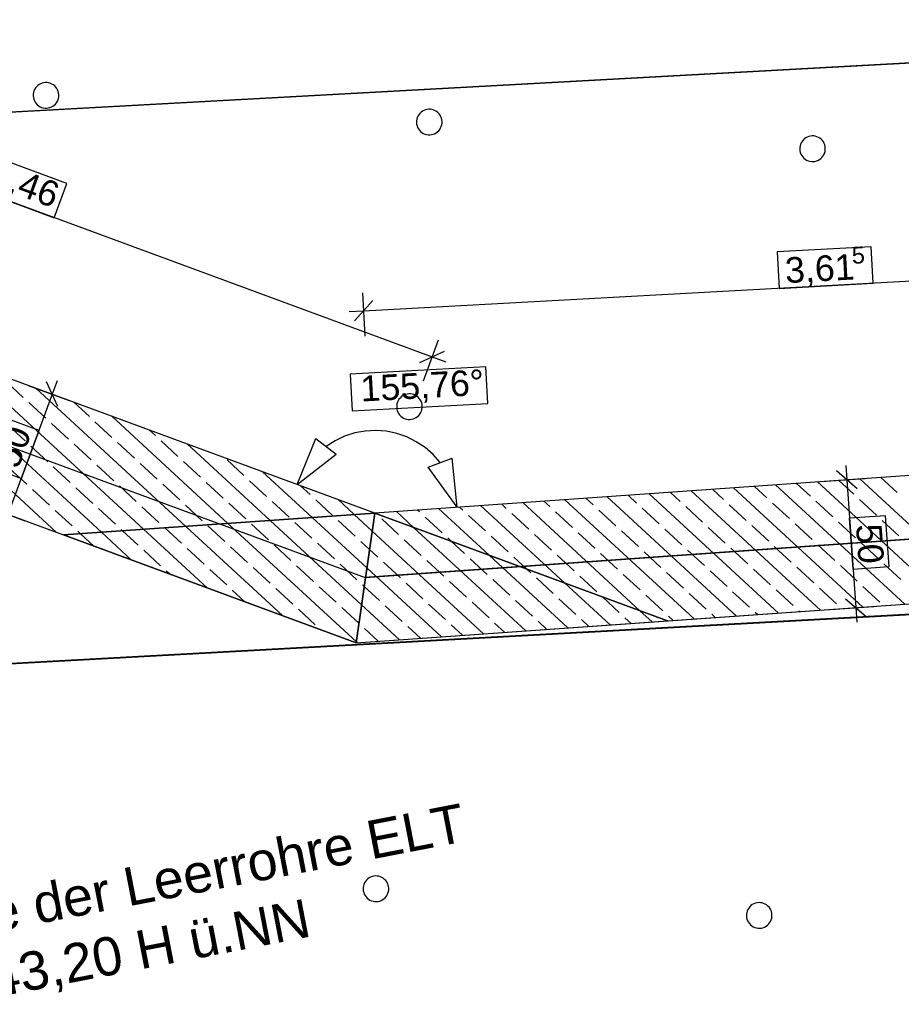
# Model space of a CAD drawing. Extents: x -779 to 790, y -208 to 633.
# Tile 195 of 232: x 237 to 305, y 108 to 185. Entities that reach past the tile are written whole.
import ezdxf
from ezdxf.lldxf.tags import DXFTag

# ---------------------------------------------------------------- set-up
doc = ezdxf.new("R2010")
doc.units = 0
doc.layers.get('0').update_dxf_attribs({"lineweight": 25})
for name, color, linetype, lineweight, true_color in [('01AFU Allgemein Bemaßung-A07F5V4RWF', 7, 'Continuous', 25, 0x848484), ('02 Raster Bemaßung', 7, 'Continuous', 25, 0x848484), ('02 Raster Gebäude-A07F5V4QWF', 7, 'Continuous', 25, 0x848484), ('20 Fundament-A07F5V4OWF', 7, 'Continuous', 25, 0x848484), ('20 Magerbeton Bohrungen', 7, 'Continuous', 25, 0x848484), ('ELT Leerrohre', 1, 'Continuous', 35, 0xff0000)]:
    doc.layers.add(name, color=color, linetype=linetype, lineweight=lineweight, true_color=true_color)
doc.layers.add('02 Raster Gebäude-A07F5V53WF', color=7, linetype='Continuous', lineweight=13)
doc.styles.get("Standard").update_dxf_attribs({"font": 'arial.ttf'})
tags = doc.linetypes.add('Raster-A07F5V4TWF', pattern=[0.2, 0.1, -0.05, 0, -0.05]).pattern_tags.tags
tags[10:11] = [DXFTag(74, 4), DXFTag(75, 0), DXFTag(340, '0'), DXFTag(46, 1.0), DXFTag(50, 0.0), DXFTag(44, 0.0), DXFTag(45, 0.0)]
tags[8:9] = [DXFTag(74, 4), DXFTag(75, 0), DXFTag(340, '0'), DXFTag(46, 1.0), DXFTag(50, 0.0), DXFTag(44, 0.0), DXFTag(45, 0.0)]
tags[6:7] = [DXFTag(74, 4), DXFTag(75, 0), DXFTag(340, '0'), DXFTag(46, 1.0), DXFTag(50, 0.0), DXFTag(44, 0.0), DXFTag(45, 0.0)]
tags[4:5] = [DXFTag(74, 4), DXFTag(75, 0), DXFTag(340, '0'), DXFTag(46, 1.0), DXFTag(50, 0.0), DXFTag(44, 0.0), DXFTag(45, 0.0)]
tags = doc.linetypes.add('Raster-A07F5V57WF', pattern=[0.2, 0.1, -0.05, 0, -0.05]).pattern_tags.tags
tags[10:11] = [DXFTag(74, 4), DXFTag(75, 0), DXFTag(340, '0'), DXFTag(46, 1.0), DXFTag(50, 0.0), DXFTag(44, 0.0), DXFTag(45, 0.0)]
tags[8:9] = [DXFTag(74, 4), DXFTag(75, 0), DXFTag(340, '0'), DXFTag(46, 1.0), DXFTag(50, 0.0), DXFTag(44, 0.0), DXFTag(45, 0.0)]
tags[6:7] = [DXFTag(74, 4), DXFTag(75, 0), DXFTag(340, '0'), DXFTag(46, 1.0), DXFTag(50, 0.0), DXFTag(44, 0.0), DXFTag(45, 0.0)]
tags[4:5] = [DXFTag(74, 4), DXFTag(75, 0), DXFTag(340, '0'), DXFTag(46, 1.0), DXFTag(50, 0.0), DXFTag(44, 0.0), DXFTag(45, 0.0)]
tags = doc.linetypes.add('Strichpunkt', pattern=[1, 0.5, -0.25, 0, -0.25]).pattern_tags.tags
tags[10:11] = [DXFTag(74, 4), DXFTag(75, 0), DXFTag(340, '0'), DXFTag(46, 1.0), DXFTag(50, 0.0), DXFTag(44, 0.0), DXFTag(45, 0.0)]
tags[8:9] = [DXFTag(74, 4), DXFTag(75, 0), DXFTag(340, '0'), DXFTag(46, 1.0), DXFTag(50, 0.0), DXFTag(44, 0.0), DXFTag(45, 0.0)]
tags[6:7] = [DXFTag(74, 4), DXFTag(75, 0), DXFTag(340, '0'), DXFTag(46, 1.0), DXFTag(50, 0.0), DXFTag(44, 0.0), DXFTag(45, 0.0)]
tags[4:5] = [DXFTag(74, 4), DXFTag(75, 0), DXFTag(340, '0'), DXFTag(46, 1.0), DXFTag(50, 0.0), DXFTag(44, 0.0), DXFTag(45, 0.0)]
tags = doc.linetypes.add('Wipeout_Contour-A07F5V4SWF', pattern=[1, 0, -1]).pattern_tags.tags
tags[6:7] = [DXFTag(74, 4), DXFTag(75, 0), DXFTag(340, '0'), DXFTag(46, 1.0), DXFTag(50, 0.0), DXFTag(44, 0.0), DXFTag(45, 0.0)]
tags[4:5] = [DXFTag(74, 4), DXFTag(75, 0), DXFTag(340, '0'), DXFTag(46, 1.0), DXFTag(50, 0.0), DXFTag(44, 0.0), DXFTag(45, 0.0)]

# ---------------------------------------------------------------- blocks, each defined once
blk = doc.blocks.new('Referenz-A07F5V4VWF', base_point=(-401.415, -176.34))
at = {"color": 0, "linetype": 'ByBlock', "lineweight": -2, "ltscale": 12.5}
for p, q in [((264.275, 146.621), (199.316, 170.538)), ((264.275, 146.621), (204.949, 168.464)), ((196.148, 161.046), (262.835, 136.494)), ((201.494, 159.078), (239.972, 144.912)), ((336.442, 151.699), (264.275, 146.621)), ((312.138, 149.989), (264.275, 146.621)), ((264.275, 146.621), (239.972, 144.912)), ((239.972, 144.912), (264.275, 146.621)), ((262.835, 136.494), (264.275, 146.621)), ((264.275, 146.621), (262.835, 136.494)), ((264.275, 146.621), (287.138, 138.204)), ((287.138, 138.204), (264.275, 146.621)), ((239.972, 144.912), (262.835, 136.494)), ((262.835, 136.494), (335.001, 141.571)), ((287.138, 138.204), (335.001, 141.571)), ((262.835, 136.494), (287.138, 138.204))]:
    blk.add_line(p, q, dxfattribs=at)
at = {"layer": '01AFU Allgemein Bemaßung-A07F5V4RWF', "color": 0, "lineweight": -2}
for p, q in [((203.809, 182.742), (268.768, 158.826)), ((263.411, 162.418), (335.639, 166.37)), ((263.52, 160.421), (263.334, 163.822)), ((264.119, 163.208), (262.703, 161.628)), ((262.287, 162.356), (263.411, 162.418)), ((268.077, 156.949), (269.254, 160.146)), ((267.805, 158.381), (269.731, 159.271)), ((268.768, 158.826), (269.824, 158.437)), ((239.533, 154.931), (238.644, 156.857)), ((239.477, 156.95), (239.089, 155.894)), ((237.211, 156.585), (240.408, 155.408)), ((239.089, 155.894), (235.633, 146.509)), ((301.942, 148.519), (300.34, 149.911)), ((301.062, 150.337), (301.141, 149.215)), ((299.145, 149.075), (302.544, 149.314)), ((301.141, 149.215), (301.843, 139.238)), ((233.756, 147.2), (236.953, 146.023)), ((301.042, 139.934), (302.644, 138.543)), ((299.847, 139.098), (303.246, 139.337)), ((301.843, 139.238), (301.922, 138.116))]:
    blk.add_line(p, q, dxfattribs=at)
at = {"layer": '01AFU Allgemein Bemaßung-A07F5V4RWF', "color": 0, "linetype": 'Wipeout_Contour-A07F5V4SWF', "lineweight": -2, "ltscale": 1.625}
for p, q in [((240.238, 172.345), (234.294, 174.533)), ((239.251, 169.663), (240.238, 172.345)), ((233.307, 171.852), (239.251, 169.663)), ((303.048, 167.42), (295.692, 167.017)), ((295.692, 167.017), (295.848, 164.164)), ((303.204, 164.567), (303.048, 167.42)), ((295.848, 164.164), (303.204, 164.567)), ((238.076, 153.063), (235.395, 154.05)), ((236.699, 149.321), (238.076, 153.063)), ((234.017, 150.308), (236.699, 149.321)), ((304.174, 146.414), (301.323, 146.213)), ((301.323, 146.213), (301.603, 142.236)), ((304.454, 142.437), (304.174, 146.414)), ((301.603, 142.236), (304.454, 142.437))]:
    blk.add_line(p, q, dxfattribs=at)
at = {"layer": '02 Raster Bemaßung', "color": 0, "linetype": 'Wipeout_Contour-A07F5V4SWF', "lineweight": -2, "ltscale": 1.625}
for p, q in [((272.941, 158.04), (262.364, 157.461)), ((273.098, 155.187), (272.941, 158.04)), ((262.364, 157.461), (262.52, 154.608)), ((262.52, 154.608), (273.098, 155.187))]:
    blk.add_line(p, q, dxfattribs=at)
at = {"layer": '02 Raster Bemaßung', "color": 0, "lineweight": -2}
for p, q in [((263.529, 153.023), (262.714, 152.875)), ((264.356, 153.066), (263.529, 153.023)), ((265.182, 153.003), (264.356, 153.066)), ((265.993, 152.833), (265.182, 153.003)), ((258.226, 148.848), (259.677, 152.43)), ((259.677, 152.43), (261.273, 151.225)), ((261.174, 152.272), (260.475, 151.828)), ((261.925, 152.623), (261.174, 152.272)), ((262.714, 152.875), (261.925, 152.623)), ((266.776, 152.562), (265.993, 152.833)), ((267.517, 152.192), (266.776, 152.562)), ((268.205, 151.73), (267.517, 152.192)), ((268.828, 151.183), (268.205, 151.73)), ((258.226, 148.848), (261.273, 151.225)), ((268.441, 150.206), (270.31, 150.918)), ((269.376, 150.562), (268.828, 151.183)), ((270.704, 147.074), (270.31, 150.918)), ((270.704, 147.074), (268.441, 150.206))]:
    blk.add_line(p, q, dxfattribs=at)
at = {"layer": '02 Raster Gebäude-A07F5V4QWF', "color": 0, "linetype": 'Raster-A07F5V4TWF', "lineweight": -2, "ltscale": 187.5}
for p, q in [((451.144, 189.676), (-78.952, 160.671)), ((448.25, 146.453), (-76.602, 117.734))]:
    blk.add_line(p, q, dxfattribs=at)
at = {"layer": '02 Raster Gebäude-A07F5V4QWF', "color": 0, "linetype": 'Strichpunkt', "lineweight": -2, "ltscale": 0.405}
for p, q in [((263.555, 141.558), (196.205, 166.354)), ((335.721, 146.635), (263.555, 141.558))]:
    blk.add_line(p, q, dxfattribs=at)
at = {"layer": '20 Fundament-A07F5V4OWF', "color": 0, "lineweight": -2}
for p, q in [((264.275, 146.621), (204.949, 168.464)), ((239.395, 145.124), (220.156, 162.865)), ((242.94, 145.12), (226.05, 160.695)), ((201.494, 159.078), (239.972, 144.912)), ((246.229, 145.352), (231.944, 158.525)), ((236.832, 155.65), (235.508, 156.871)), ((249.519, 145.583), (237.838, 156.355)), ((238.596, 154.023), (237.273, 155.243)), ((241.988, 154.16), (240.785, 155.27)), ((243.753, 152.533), (242.429, 153.754)), ((252.809, 145.815), (243.732, 154.185)), ((236.969, 152.258), (235.646, 153.479)), ((240.361, 152.396), (239.038, 153.616)), ((247.144, 152.671), (246.679, 153.1)), ((248.909, 151.043), (247.586, 152.264)), ((238.734, 150.631), (237.41, 151.852)), ((242.126, 150.769), (240.802, 151.989)), ((245.517, 150.906), (244.194, 152.126)), ((256.099, 146.046), (249.626, 152.015)), ((254.065, 149.554), (252.742, 150.774)), ((237.107, 148.867), (235.783, 150.087)), ((240.498, 149.004), (239.175, 150.224)), ((243.89, 149.141), (242.567, 150.362)), ((247.282, 149.279), (245.958, 150.499)), ((250.674, 149.416), (249.35, 150.637)), ((312.138, 149.989), (264.275, 146.621)), ((255.83, 147.926), (254.507, 149.147)), ((259.389, 146.278), (255.52, 149.845)), ((301.688, 148.086), (300.511, 149.171)), ((312.258, 139.971), (302.156, 149.286)), ((305.079, 148.223), (303.801, 149.402)), ((238.871, 147.239), (237.548, 148.46)), ((242.263, 147.377), (240.94, 148.597)), ((245.655, 147.514), (244.331, 148.735)), ((249.046, 147.652), (247.723, 148.872)), ((252.438, 147.789), (251.115, 149.009)), ((259.222, 148.064), (258.467, 148.76)), ((291.512, 147.673), (290.642, 148.476)), ((302.388, 139.277), (292.286, 148.592)), ((294.904, 147.811), (293.931, 148.708)), ((305.678, 139.508), (295.576, 148.824)), ((298.296, 147.948), (297.221, 148.939)), ((308.968, 139.74), (298.866, 149.055)), ((260.986, 146.437), (259.663, 147.657)), ((262.678, 146.509), (261.414, 147.675)), ((289.229, 138.351), (279.127, 147.666)), ((281.337, 147.261), (280.772, 147.782)), ((292.519, 138.582), (282.417, 147.898)), ((284.729, 147.399), (284.062, 148.013)), ((295.809, 138.814), (285.707, 148.129)), ((288.121, 147.536), (287.352, 148.245)), ((299.099, 139.045), (288.997, 148.361)), ((303.452, 146.458), (302.129, 147.679)), ((240.636, 145.612), (239.312, 146.833)), ((244.028, 145.75), (242.704, 146.97)), ((247.419, 145.887), (246.096, 147.107)), ((250.811, 146.024), (249.488, 147.245)), ((254.203, 146.162), (252.879, 147.382)), ((257.595, 146.299), (256.271, 147.52)), ((267.77, 146.712), (267.613, 146.856)), ((273.203, 143.334), (269.258, 146.972)), ((271.162, 146.849), (270.903, 147.088)), ((279.097, 141.164), (272.548, 147.203)), ((274.553, 146.986), (274.193, 147.319)), ((284.991, 138.994), (275.837, 147.435)), ((277.945, 147.124), (277.482, 147.551)), ((283.102, 145.634), (281.778, 146.854)), ((286.493, 145.771), (285.17, 146.992)), ((289.885, 145.909), (288.562, 147.129)), ((293.277, 146.046), (291.953, 147.267)), ((296.669, 146.184), (295.345, 147.404)), ((300.06, 146.321), (298.737, 147.541)), ((263.665, 142.334), (259.389, 146.278)), ((264.076, 145.22), (262.678, 146.509)), ((264.361, 146.59), (264.323, 146.625)), ((264.378, 146.574), (264.361, 146.59)), ((266.143, 144.947), (264.819, 146.167)), ((267.309, 145.504), (265.968, 146.741)), ((269.535, 145.084), (268.211, 146.305)), ((272.926, 145.222), (271.603, 146.442)), ((276.318, 145.359), (274.995, 146.58)), ((279.71, 145.497), (278.386, 146.717)), ((244.584, 145.236), (244.469, 145.343)), ((251.183, 140.784), (246.229, 145.352)), ((247.874, 145.468), (247.86, 145.48)), ((249.184, 144.26), (247.874, 145.468)), ((257.077, 138.614), (249.519, 145.583)), ((252.576, 144.397), (251.252, 145.618)), ((262.844, 136.561), (252.809, 145.815)), ((255.967, 144.535), (254.644, 145.755)), ((263.255, 139.447), (256.099, 146.046)), ((259.359, 144.672), (258.036, 145.892)), ((262.751, 144.81), (261.428, 146.03)), ((276.07, 137.425), (267.309, 145.504)), ((288.258, 144.144), (286.935, 145.365)), ((291.65, 144.282), (290.326, 145.502)), ((295.042, 144.419), (293.718, 145.639)), ((298.433, 144.556), (297.11, 145.777)), ((301.825, 144.694), (300.502, 145.914)), ((305.217, 144.831), (303.893, 146.052)), ((262.835, 136.494), (239.972, 144.912)), ((241.295, 145.005), (241.077, 145.205)), ((242.342, 144.039), (241.295, 145.005)), ((245.289, 142.954), (242.94, 145.12)), ((245.792, 144.122), (244.584, 145.236)), ((272.78, 137.194), (264.076, 145.22)), ((267.907, 143.32), (266.584, 144.54)), ((270.256, 144.419), (269.976, 144.678)), ((274.691, 143.595), (273.367, 144.815)), ((278.083, 143.732), (276.759, 144.952)), ((281.474, 143.869), (280.151, 145.09)), ((284.866, 144.007), (283.543, 145.227)), ((250.948, 142.633), (249.625, 143.853)), ((254.34, 142.77), (253.017, 143.99)), ((257.732, 142.908), (256.409, 144.128)), ((261.124, 143.045), (259.8, 144.265)), ((263.87, 143.777), (263.192, 144.403)), ((264.516, 143.182), (263.87, 143.777)), ((271.299, 143.457), (270.256, 144.419)), ((293.414, 142.654), (292.091, 143.875)), ((296.806, 142.792), (295.483, 144.012)), ((300.198, 142.929), (298.874, 144.15)), ((303.59, 143.067), (302.266, 144.287)), ((247.557, 142.495), (246.233, 143.716)), ((273.064, 141.83), (271.74, 143.05)), ((279.36, 137.657), (273.203, 143.334)), ((276.15, 142.249), (275.132, 143.188)), ((279.847, 142.105), (278.524, 143.325)), ((283.239, 142.242), (281.916, 143.463)), ((286.631, 142.38), (285.307, 143.6)), ((290.023, 142.517), (288.699, 143.737)), ((252.713, 141.006), (251.39, 142.226)), ((256.105, 141.143), (254.781, 142.363)), ((259.497, 141.28), (258.173, 142.501)), ((262.888, 141.418), (261.565, 142.638)), ((269.491, 136.962), (263.665, 142.334)), ((266.28, 141.555), (264.957, 142.776)), ((269.672, 141.693), (268.348, 142.913)), ((276.455, 141.967), (276.15, 142.249)), ((295.179, 141.027), (293.855, 142.248)), ((298.571, 141.165), (297.247, 142.385)), ((301.962, 141.302), (300.639, 142.523)), ((305.354, 141.44), (304.031, 142.66)), ((248.236, 141.869), (247.998, 142.088)), ((262.835, 136.494), (335.001, 141.571)), ((278.22, 140.34), (276.897, 141.561)), ((281.612, 140.478), (280.288, 141.698)), ((285.004, 140.615), (283.68, 141.835)), ((288.395, 140.752), (287.072, 141.973)), ((291.787, 140.89), (290.464, 142.11)), ((257.869, 139.516), (256.546, 140.736)), ((261.261, 139.653), (259.938, 140.874)), ((263.46, 140.891), (263.33, 141.011)), ((264.653, 139.791), (263.46, 140.891)), ((268.045, 139.928), (266.721, 141.148)), ((271.437, 140.065), (270.113, 141.286)), ((274.828, 140.203), (273.505, 141.423)), ((282.65, 137.888), (279.097, 141.164)), ((300.335, 139.538), (299.012, 140.758)), ((303.727, 139.675), (302.404, 140.895)), ((254.13, 139.699), (253.154, 140.599)), ((279.985, 138.713), (278.661, 139.933)), ((283.376, 138.85), (282.053, 140.071)), ((286.768, 138.988), (285.445, 140.208)), ((290.16, 139.125), (288.837, 140.346)), ((293.552, 139.263), (292.228, 140.483)), ((296.944, 139.4), (295.62, 140.62)), ((263.026, 138.026), (261.702, 139.246)), ((266.201, 136.731), (263.255, 139.447)), ((266.418, 138.163), (265.094, 139.384)), ((269.809, 138.301), (268.486, 139.521)), ((273.201, 138.438), (271.878, 139.659)), ((276.593, 138.576), (275.269, 139.796)), ((259.634, 137.889), (258.311, 139.109)), ((284.295, 138.004), (283.818, 138.444)), ((285.939, 138.12), (284.991, 138.994)), ((287.584, 138.235), (287.209, 138.581)), ((290.874, 138.467), (290.601, 138.718)), ((294.164, 138.698), (293.993, 138.856)), ((297.454, 138.93), (297.385, 138.993)), ((264.556, 136.615), (263.467, 137.619)), ((267.846, 136.847), (266.859, 137.757)), ((271.135, 137.078), (270.251, 137.894)), ((274.425, 137.309), (273.642, 138.031)), ((277.715, 137.541), (277.034, 138.169)), ((281.005, 137.772), (280.426, 138.306)), ((262.911, 136.499), (262.844, 136.561))]:
    blk.add_line(p, q, dxfattribs=at)
at = {"layer": '20 Magerbeton Bohrungen', "color": 0, "lineweight": -2}
for p, q in [((237.868, 179.911), (237.785, 179.809)), ((237.962, 180.001), (237.868, 179.911)), ((238.068, 180.078), (237.962, 180.001)), ((238.183, 180.141), (238.068, 180.078)), ((238.305, 180.188), (238.183, 180.141)), ((238.432, 180.219), (238.305, 180.188)), ((238.562, 180.232), (238.432, 180.219)), ((238.693, 180.229), (238.562, 180.232)), ((238.822, 180.209), (238.693, 180.229)), ((238.948, 180.172), (238.822, 180.209)), ((239.067, 180.119), (238.948, 180.172)), ((239.179, 180.051), (239.067, 180.119)), ((239.281, 179.968), (239.179, 180.051)), ((239.371, 179.874), (239.281, 179.968)), ((237.607, 179.323), (237.604, 179.193)), ((237.604, 179.193), (237.617, 179.062)), ((237.627, 179.453), (237.607, 179.323)), ((237.664, 179.578), (237.627, 179.453)), ((237.717, 179.698), (237.664, 179.578)), ((237.785, 179.809), (237.717, 179.698)), ((239.448, 179.768), (239.371, 179.874)), ((239.511, 179.653), (239.448, 179.768)), ((239.558, 179.531), (239.511, 179.653)), ((239.588, 179.404), (239.558, 179.531)), ((239.579, 179.014), (239.599, 179.143)), ((239.602, 179.274), (239.588, 179.404)), ((239.599, 179.143), (239.602, 179.274)), ((237.617, 179.062), (237.648, 178.935)), ((237.648, 178.935), (237.695, 178.813)), ((237.695, 178.813), (237.758, 178.698)), ((237.758, 178.698), (237.835, 178.593)), ((237.835, 178.593), (237.925, 178.498)), ((237.925, 178.498), (238.027, 178.416)), ((238.027, 178.416), (238.138, 178.347)), ((239.023, 178.325), (239.138, 178.388)), ((239.138, 178.388), (239.243, 178.465)), ((239.243, 178.465), (239.338, 178.555)), ((239.338, 178.555), (239.42, 178.657)), ((239.42, 178.657), (239.488, 178.768)), ((239.488, 178.768), (239.542, 178.888)), ((239.542, 178.888), (239.579, 179.014)), ((238.138, 178.347), (238.258, 178.294)), ((238.258, 178.294), (238.383, 178.257)), ((238.383, 178.257), (238.513, 178.237)), ((238.513, 178.237), (238.643, 178.234)), ((238.643, 178.234), (238.773, 178.248)), ((238.773, 178.248), (238.901, 178.278)), ((238.901, 178.278), (239.023, 178.325)), ((267.649, 177.615), (267.596, 177.495)), ((267.717, 177.726), (267.649, 177.615)), ((267.799, 177.828), (267.717, 177.726)), ((267.894, 177.918), (267.799, 177.828)), ((268, 177.995), (267.894, 177.918)), ((268.115, 178.058), (268, 177.995)), ((268.237, 178.105), (268.115, 178.058)), ((268.364, 178.136), (268.237, 178.105)), ((268.494, 178.15), (268.364, 178.136)), ((268.625, 178.146), (268.494, 178.15)), ((268.754, 178.126), (268.625, 178.146)), ((268.879, 178.089), (268.754, 178.126)), ((268.999, 178.036), (268.879, 178.089)), ((269.111, 177.968), (268.999, 178.036)), ((269.212, 177.885), (269.111, 177.968)), ((269.302, 177.791), (269.212, 177.885)), ((269.38, 177.685), (269.302, 177.791)), ((269.442, 177.57), (269.38, 177.685)), ((267.538, 177.24), (267.535, 177.11)), ((267.535, 177.11), (267.549, 176.98)), ((267.559, 177.37), (267.538, 177.24)), ((267.549, 176.98), (267.58, 176.852)), ((267.596, 177.495), (267.559, 177.37)), ((267.58, 176.852), (267.627, 176.73)), ((269.489, 177.448), (269.442, 177.57)), ((269.473, 176.805), (269.51, 176.931)), ((269.52, 177.321), (269.489, 177.448)), ((269.51, 176.931), (269.53, 177.06)), ((269.534, 177.191), (269.52, 177.321)), ((269.53, 177.06), (269.534, 177.191)), ((267.627, 176.73), (267.689, 176.615)), ((267.689, 176.615), (267.766, 176.51)), ((267.766, 176.51), (267.856, 176.415)), ((267.856, 176.415), (267.958, 176.333)), ((267.958, 176.333), (268.07, 176.265)), ((268.07, 176.265), (268.189, 176.211)), ((268.189, 176.211), (268.315, 176.174)), ((268.315, 176.174), (268.444, 176.154)), ((268.444, 176.154), (268.575, 176.151)), ((268.575, 176.151), (268.705, 176.165)), ((268.705, 176.165), (268.832, 176.195)), ((268.832, 176.195), (268.954, 176.242)), ((268.954, 176.242), (269.069, 176.305)), ((269.069, 176.305), (269.175, 176.382)), ((269.175, 176.382), (269.27, 176.472)), ((269.27, 176.472), (269.352, 176.574)), ((269.352, 176.574), (269.42, 176.686)), ((269.42, 176.686), (269.473, 176.805)), ((298.295, 176.053), (298.168, 176.022)), ((298.425, 176.067), (298.295, 176.053)), ((298.556, 176.063), (298.425, 176.067)), ((298.685, 176.043), (298.556, 176.063)), ((298.811, 176.006), (298.685, 176.043)), ((297.49, 175.287), (297.47, 175.158)), ((297.527, 175.412), (297.49, 175.287)), ((297.58, 175.532), (297.527, 175.412)), ((297.648, 175.644), (297.58, 175.532)), ((297.731, 175.745), (297.648, 175.644)), ((297.825, 175.836), (297.731, 175.745)), ((297.931, 175.913), (297.825, 175.836)), ((298.046, 175.975), (297.931, 175.913)), ((298.168, 176.022), (298.046, 175.975)), ((298.93, 175.953), (298.811, 176.006)), ((299.042, 175.885), (298.93, 175.953)), ((299.144, 175.803), (299.042, 175.885)), ((299.234, 175.708), (299.144, 175.803)), ((299.311, 175.602), (299.234, 175.708)), ((299.374, 175.487), (299.311, 175.602)), ((299.421, 175.365), (299.374, 175.487)), ((299.451, 175.238), (299.421, 175.365)), ((297.47, 175.158), (297.467, 175.027)), ((297.467, 175.027), (297.48, 174.897)), ((297.48, 174.897), (297.511, 174.77)), ((297.511, 174.77), (297.558, 174.648)), ((297.558, 174.648), (297.621, 174.533)), ((297.621, 174.533), (297.698, 174.427)), ((299.283, 174.491), (299.352, 174.603)), ((299.352, 174.603), (299.405, 174.722)), ((299.405, 174.722), (299.442, 174.848)), ((299.442, 174.848), (299.462, 174.977)), ((299.465, 175.108), (299.451, 175.238)), ((299.462, 174.977), (299.465, 175.108)), ((297.698, 174.427), (297.788, 174.332)), ((297.788, 174.332), (297.89, 174.25)), ((297.89, 174.25), (298.001, 174.182)), ((298.001, 174.182), (298.121, 174.129)), ((298.121, 174.129), (298.246, 174.092)), ((298.246, 174.092), (298.376, 174.071)), ((298.376, 174.071), (298.506, 174.068)), ((298.506, 174.068), (298.636, 174.082)), ((298.636, 174.082), (298.764, 174.113)), ((298.764, 174.113), (298.886, 174.16)), ((298.886, 174.16), (299.001, 174.222)), ((299.001, 174.222), (299.106, 174.299)), ((299.106, 174.299), (299.201, 174.389)), ((299.201, 174.389), (299.283, 174.491)), ((264.275, 146.621), (199.316, 170.538)), ((196.148, 161.046), (262.835, 136.494)), ((266.102, 155.392), (266.049, 155.272)), ((266.17, 155.503), (266.102, 155.392)), ((266.253, 155.605), (266.17, 155.503)), ((266.347, 155.695), (266.253, 155.605)), ((266.453, 155.772), (266.347, 155.695)), ((266.568, 155.835), (266.453, 155.772)), ((266.69, 155.882), (266.568, 155.835)), ((266.817, 155.913), (266.69, 155.882)), ((266.947, 155.927), (266.817, 155.913)), ((267.078, 155.923), (266.947, 155.927)), ((267.207, 155.903), (267.078, 155.923)), ((267.333, 155.866), (267.207, 155.903)), ((267.452, 155.813), (267.333, 155.866)), ((267.564, 155.745), (267.452, 155.813)), ((267.666, 155.662), (267.564, 155.745)), ((267.756, 155.568), (267.666, 155.662)), ((267.833, 155.462), (267.756, 155.568)), ((267.896, 155.347), (267.833, 155.462)), ((267.943, 155.225), (267.896, 155.347)), ((265.992, 155.018), (265.989, 154.887)), ((265.989, 154.887), (266.002, 154.757)), ((266.012, 155.147), (265.992, 155.018)), ((266.002, 154.757), (266.033, 154.629)), ((266.049, 155.272), (266.012, 155.147)), ((266.033, 154.629), (266.08, 154.507)), ((267.874, 154.463), (267.927, 154.582)), ((267.927, 154.582), (267.964, 154.708)), ((267.973, 155.098), (267.943, 155.225)), ((267.964, 154.708), (267.984, 154.837)), ((267.987, 154.968), (267.973, 155.098)), ((267.984, 154.837), (267.987, 154.968)), ((266.08, 154.507), (266.143, 154.393)), ((266.143, 154.393), (266.22, 154.287)), ((266.22, 154.287), (266.31, 154.192)), ((266.31, 154.192), (266.412, 154.11)), ((266.412, 154.11), (266.523, 154.042)), ((266.523, 154.042), (266.643, 153.989)), ((266.643, 153.989), (266.768, 153.952)), ((266.768, 153.952), (266.898, 153.931)), ((266.898, 153.931), (267.028, 153.928)), ((267.028, 153.928), (267.158, 153.942)), ((267.158, 153.942), (267.286, 153.972)), ((267.286, 153.972), (267.408, 154.019)), ((267.408, 154.019), (267.523, 154.082)), ((267.523, 154.082), (267.628, 154.159)), ((267.628, 154.159), (267.723, 154.249)), ((267.723, 154.249), (267.805, 154.351)), ((267.805, 154.351), (267.874, 154.463)), ((336.442, 151.699), (264.275, 146.621)), ((262.835, 136.494), (335.001, 141.571)), ((263.43, 117.632), (263.393, 117.507)), ((263.483, 117.752), (263.43, 117.632)), ((263.551, 117.863), (263.483, 117.752)), ((263.633, 117.965), (263.551, 117.863)), ((263.728, 118.055), (263.633, 117.965)), ((263.834, 118.132), (263.728, 118.055)), ((263.949, 118.195), (263.834, 118.132)), ((264.071, 118.242), (263.949, 118.195)), ((264.198, 118.273), (264.071, 118.242)), ((264.328, 118.286), (264.198, 118.273)), ((264.459, 118.283), (264.328, 118.286)), ((264.588, 118.263), (264.459, 118.283)), ((264.714, 118.226), (264.588, 118.263)), ((264.833, 118.173), (264.714, 118.226)), ((264.945, 118.105), (264.833, 118.173)), ((265.047, 118.022), (264.945, 118.105)), ((265.137, 117.928), (265.047, 118.022)), ((265.214, 117.822), (265.137, 117.928)), ((265.276, 117.707), (265.214, 117.822)), ((265.323, 117.585), (265.276, 117.707)), ((263.373, 117.377), (263.369, 117.247)), ((263.369, 117.247), (263.383, 117.117)), ((263.393, 117.507), (263.373, 117.377)), ((263.383, 117.117), (263.414, 116.989)), ((263.414, 116.989), (263.461, 116.867)), ((263.461, 116.867), (263.523, 116.752)), ((265.254, 116.823), (265.307, 116.942)), ((265.307, 116.942), (265.344, 117.068)), ((265.354, 117.458), (265.323, 117.585)), ((265.344, 117.068), (265.365, 117.197)), ((265.368, 117.328), (265.354, 117.458)), ((265.365, 117.197), (265.368, 117.328)), ((263.523, 116.752), (263.6, 116.647)), ((263.6, 116.647), (263.691, 116.552)), ((263.691, 116.552), (263.792, 116.47)), ((263.792, 116.47), (263.904, 116.402)), ((263.904, 116.402), (264.024, 116.348)), ((264.024, 116.348), (264.149, 116.311)), ((264.149, 116.311), (264.278, 116.291)), ((264.278, 116.291), (264.409, 116.288)), ((264.409, 116.288), (264.539, 116.302)), ((264.539, 116.302), (264.666, 116.332)), ((264.666, 116.332), (264.788, 116.379)), ((264.788, 116.379), (264.903, 116.442)), ((264.903, 116.442), (265.009, 116.519)), ((265.009, 116.519), (265.104, 116.609)), ((265.104, 116.609), (265.186, 116.711)), ((265.186, 116.711), (265.254, 116.823)), ((293.88, 116.112), (293.765, 116.05)), ((294.002, 116.159), (293.88, 116.112)), ((294.13, 116.19), (294.002, 116.159)), ((294.26, 116.204), (294.13, 116.19)), ((294.39, 116.2), (294.26, 116.204)), ((294.52, 116.18), (294.39, 116.2)), ((294.645, 116.143), (294.52, 116.18)), ((294.765, 116.09), (294.645, 116.143)), ((294.876, 116.022), (294.765, 116.09)), ((293.324, 115.424), (293.304, 115.295)), ((293.361, 115.549), (293.324, 115.424)), ((293.414, 115.669), (293.361, 115.549)), ((293.483, 115.781), (293.414, 115.669)), ((293.565, 115.882), (293.483, 115.781)), ((293.66, 115.972), (293.565, 115.882)), ((293.765, 116.05), (293.66, 115.972)), ((294.978, 115.94), (294.876, 116.022)), ((295.068, 115.845), (294.978, 115.94)), ((295.145, 115.739), (295.068, 115.845)), ((295.208, 115.624), (295.145, 115.739)), ((295.255, 115.502), (295.208, 115.624)), ((295.286, 115.375), (295.255, 115.502)), ((295.299, 115.245), (295.286, 115.375)), ((293.304, 115.295), (293.301, 115.164)), ((293.301, 115.164), (293.315, 115.034)), ((293.315, 115.034), (293.345, 114.907)), ((293.345, 114.907), (293.392, 114.784)), ((293.392, 114.784), (293.455, 114.67)), ((293.455, 114.67), (293.532, 114.564)), ((293.532, 114.564), (293.622, 114.469)), ((295.035, 114.526), (295.118, 114.628)), ((295.118, 114.628), (295.186, 114.74)), ((295.186, 114.74), (295.239, 114.859)), ((295.239, 114.859), (295.276, 114.985)), ((295.276, 114.985), (295.296, 115.114)), ((295.296, 115.114), (295.299, 115.245)), ((293.622, 114.469), (293.724, 114.387)), ((293.724, 114.387), (293.836, 114.319)), ((293.836, 114.319), (293.955, 114.266)), ((293.955, 114.266), (294.081, 114.229)), ((294.081, 114.229), (294.21, 114.208)), ((294.21, 114.208), (294.341, 114.205)), ((294.341, 114.205), (294.471, 114.219)), ((294.471, 114.219), (294.598, 114.25)), ((294.598, 114.25), (294.72, 114.297)), ((294.72, 114.297), (294.835, 114.359)), ((294.835, 114.359), (294.941, 114.436)), ((294.941, 114.436), (295.035, 114.526))]:
    blk.add_line(p, q, dxfattribs=at)
at = {"layer": '01AFU Allgemein Bemaßung-A07F5V4RWF', "color": 0, "linetype": 'ByBlock', "lineweight": -2, "ltscale": 1.625, "attachment_point": 1}
for s, insert, char_height, rotation in [('{\\fArial;3,46}', (234.744, 174.179), 2.00026, 339.78765), ('{\\fArial;3,61}', (296.262, 166.567), 2.00026, 3.13197), ('{\\fArial;5}', (301.49, 167.394), 1.32017, 3.13197), ('{\\fArial;50}', (234.546, 150.694), 2.00026, 69.78765), ('{\\fArial;50}', (303.85, 145.845), 2.00026, 274.0244)]:
    blk.add_mtext(s, dxfattribs=dict(at, insert=insert, char_height=char_height, rotation=rotation))
at = {"layer": '02 Raster Bemaßung', "color": 0, "linetype": 'ByBlock', "lineweight": -2, "ltscale": 1.625, "insert": (263.105, 157.323), "char_height": 2.00026, "attachment_point": 1, "rotation": 3.13197}
blk.add_mtext('{\\fArial;155,76°}', dxfattribs=at)
blk = doc.blocks.new('Referenz-A07F5V59WF', base_point=(-759.499, -206.186))
at = {"layer": '02 Raster Gebäude-A07F5V53WF', "color": 0, "linetype": 'Raster-A07F5V57WF', "ltscale": 117.000008}
for p, q in [((451.033, 189.73), (-288.356, 149.263)), ((448.141, 146.515), (-286.611, 106.301))]:
    blk.add_line(p, q, dxfattribs=at)
at = {"layer": '02 Raster Gebäude-A07F5V53WF', "color": 0, "linetype": 'Continuous', "ltscale": 117.000008}
for p, q in [((263.481, 141.618), (196.143, 166.409)), ((335.634, 146.695), (263.481, 141.618))]:
    blk.add_line(p, q, dxfattribs=at)

msp = doc.modelspace()

# ---------------------------------------------------------------- block references
at = {"color": 8, "lineweight": 25, "ltscale": 1250, "true_color": 0x808080}
msp.add_blockref('Referenz-A07F5V59WF', (-759.499, -206.186), dxfattribs=at)
at = {"color": 8, "lineweight": 25, "ltscale": 12.5, "true_color": 0x808080}
msp.add_blockref('Referenz-A07F5V4VWF', (-401.415, -176.34), dxfattribs=at)

# ---------------------------------------------------------------- texts
at = {"layer": 'ELT Leerrohre', "color": 1, "lineweight": 13, "ltscale": 0.13, "true_color": 0xff0000, "char_height": 3, "attachment_point": 1, "rotation": 10.93245}
for s, insert in [('{\\fArial;Höhe der Leerrohre ELT }', (226.36, 115.36)), ('{\\fArial;ca. 43,20 H ü.NN}', (227.31, 110.44))]:
    msp.add_mtext(s, dxfattribs=dict(at, insert=insert))

doc.saveas('drawing.dxf')
